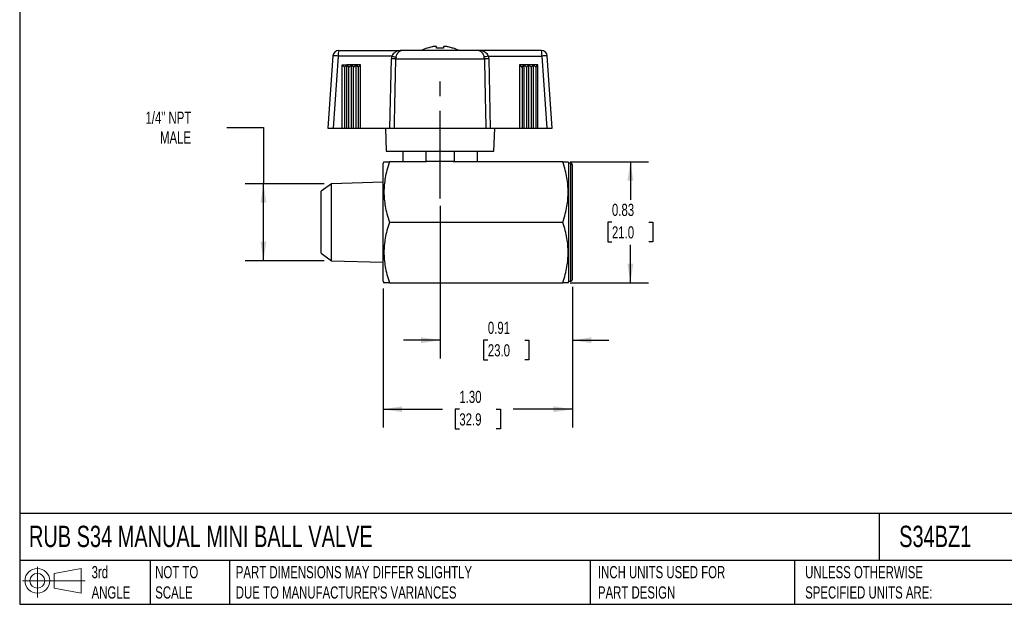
# Model space of a CAD drawing. Header units: inches. Extents: x 0.2 to 10.8, y 0.2 to 8.2.
# Tile 1 of 4: x 0.2 to 7, y 0.2 to 4.2. Entities that reach past the tile are written whole.
import ezdxf

# ---------------------------------------------------------------- set-up
doc = ezdxf.new("R2010")
doc.units = ezdxf.units.IN
doc.header["$MEASUREMENT"] = 0
doc.linetypes.add('SLD-Center', pattern=[0.75, 0.6, -0.05, 0.05, -0.05])
doc.linetypes.add('SLD-Solid', pattern=[0])
doc.layers.add('CENTER', color=40, linetype='SLD-Center')
doc.layers.add('SLD-DEFPOINTS', color=7, linetype='Continuous')
doc.layers.add('DIMENSIONS', color=140, linetype='SLD-Solid', lineweight=25)
doc.layers.add('TEXT', color=140, linetype='SLD-Solid', lineweight=25)
doc.styles.add('SLDTEXTSTYLE0', font='TXT', dxfattribs={"width": 0.7})
doc.dimstyles.new('SLDDIMSTYLE0', dxfattribs={"dimtxt": 0.084961, "dimasz": 0.13, "dimexe": 0, "dimexo": 0.0625, "dimgap": 0.02124, "dimtad": 0, "dimtih": 1, "dimtoh": 1, "dimrnd": 1e-09, "dimdsep": 46, "dimtxsty": 'SLDTEXTSTYLE0', "dimsah": 1, "dimcen": 0.09, "dimadec": 0, "dimazin": 2, "dimtfac": 1, "dimtmove": 0, "dimatfit": 0, "dimfxl": 0, "dimfrac": 2, "dimtolj": 1, "dimtzin": 12, "dimarcsym": 0})
doc.dimstyles.new('SLDDIMSTYLE1', dxfattribs={"dimtxt": 0.084961, "dimasz": 0.13, "dimexe": 0, "dimexo": 0.0625, "dimgap": 0.02124, "dimtad": 0, "dimtih": 1, "dimtoh": 1, "dimrnd": 1e-09, "dimzin": 4, "dimdsep": 46, "dimtxsty": 'SLDTEXTSTYLE0', "dimsah": 1, "dimcen": 0.09, "dimadec": 0, "dimazin": 1, "dimtfac": 1, "dimtofl": 0, "dimtmove": 0, "dimatfit": 3, "dimfxl": 0, "dimfrac": 2, "dimtolj": 1, "dimtzin": 12, "dimarcsym": 0})
doc.dimstyles.new('SLDDIMSTYLE2', dxfattribs={"dimtxt": 0.084961, "dimasz": 0.13, "dimexe": 0, "dimexo": 0.0625, "dimgap": 0.02124, "dimtad": 0, "dimtih": 1, "dimtoh": 1, "dimrnd": 1e-09, "dimdsep": 46, "dimtxsty": 'SLDTEXTSTYLE0', "dimsah": 1, "dimcen": 0.09, "dimadec": 0, "dimazin": 2, "dimtfac": 1, "dimtofl": 0, "dimtmove": 0, "dimatfit": 3, "dimfxl": 0, "dimfrac": 2, "dimtolj": 1, "dimtzin": 12, "dimarcsym": 0})
doc.dimstyles.new('SLDDIMSTYLE3', dxfattribs={"dimtxt": 0.084961, "dimasz": 0.13, "dimexe": 0, "dimexo": 0.0625, "dimgap": 0.02124, "dimtad": 0, "dimtih": 1, "dimtoh": 1, "dimrnd": 1e-09, "dimzin": 12, "dimdsep": 46, "dimtxsty": 'SLDTEXTSTYLE0', "dimsah": 1, "dimcen": 0.09, "dimadec": 0, "dimazin": 3, "dimtfac": 1, "dimtofl": 0, "dimtmove": 0, "dimatfit": 3, "dimfxl": 0, "dimfrac": 2, "dimtolj": 1, "dimtzin": 12, "dimarcsym": 0})

# ---------------------------------------------------------------- blocks, each defined once
blk = doc.blocks.new('Block11')
at = {"color": 7, "linetype": 'SLD-Solid', "lineweight": 18}
for p, q in [((0.1019, 0.2091), (0.1019, 0)), ((0.2157, 0.1641), (0.4006, 0.1981)), ((0.2157, 0.0628), (0.2157, 0.1641)), ((0.4006, 0.1981), (0.4006, 0.0288)), ((0, 0.1135), (0.4281, 0.1135)), ((0.2157, 0.0628), (0.4006, 0.0288))]:
    blk.add_line(p, q, dxfattribs=at)
for radius in [0.0846, 0.0506]:
    blk.add_circle((0.1019, 0.1135), radius, dxfattribs=at)
blk = doc.blocks.new('Block12')
at = {"layer": 'SLD-DEFPOINTS'}
blk.add_blockref('Block11', (0, 0), dxfattribs=at)
blk = doc.blocks.new('_D')
at = {"layer": 'DIMENSIONS'}
for p, q in [((3.1268, 2.9775), (3.1268, 1.932)), ((4.0323, 2.4223), (4.0323, 1.932)), ((3.1268, 2.057), (2.8768, 2.057)), ((3.4533, 2.057), (3.4248, 2.057)), ((3.4248, 2.057), (3.4248, 1.922)), ((3.7058, 2.057), (3.7343, 2.057)), ((3.7343, 2.057), (3.7343, 1.922)), ((4.0323, 2.057), (4.2823, 2.057)), ((3.4248, 1.922), (3.4533, 1.922)), ((3.7343, 1.922), (3.7058, 1.922))]:
    blk.add_line(p, q, dxfattribs=at)
for points in [[(3.1268, 2.057), (2.9968, 2.077), (2.9968, 2.037)], [(4.0323, 2.057), (4.1623, 2.037), (4.1623, 2.077)]]:
    blk.add_solid(points, dxfattribs=at)
at = {"layer": 'DIMENSIONS', "char_height": 0.08333, "attachment_point": 1, "style": 'SLDTEXTSTYLE0'}
for s, insert in [('0.91', (3.4533, 2.1834)), ('23.0', (3.4533, 2.0294))]:
    blk.add_mtext(s, dxfattribs=dict(at, insert=insert))
blk = doc.blocks.new('_D_1')
at = {"layer": 'DIMENSIONS'}
for p, q in [((2.737, 2.4105), (2.737, 1.4596)), ((4.0323, 2.4223), (4.0323, 1.4596)), ((2.737, 1.5846), (3.1433, 1.5846)), ((3.2584, 1.5846), (3.2299, 1.5846)), ((3.2299, 1.5846), (3.2299, 1.4495)), ((3.5109, 1.5846), (3.5394, 1.5846)), ((3.5394, 1.5846), (3.5394, 1.4495)), ((4.0323, 1.5846), (3.6261, 1.5846)), ((3.2299, 1.4495), (3.2584, 1.4495)), ((3.5394, 1.4495), (3.5109, 1.4495))]:
    blk.add_line(p, q, dxfattribs=at)
for points in [[(2.737, 1.5846), (2.867, 1.5646), (2.867, 1.6046)], [(4.0323, 1.5846), (3.9023, 1.6046), (3.9023, 1.5646)]]:
    blk.add_solid(points, dxfattribs=at)
at = {"layer": 'DIMENSIONS', "char_height": 0.08333, "attachment_point": 1, "style": 'SLDTEXTSTYLE0'}
for s, insert in [('1.30', (3.2584, 1.711)), ('32.9', (3.2584, 1.5569))]:
    blk.add_mtext(s, dxfattribs=dict(at, insert=insert))
blk = doc.blocks.new('_D_2')
at = {"layer": 'DIMENSIONS'}
for p, q in [((4.0161, 3.2775), (4.5537, 3.2775)), ((4.4287, 3.2775), (4.4287, 3.0181)), ((4.3025, 2.8641), (4.2739, 2.8641)), ((4.2739, 2.8641), (4.2739, 2.7291)), ((4.5549, 2.8641), (4.5835, 2.8641)), ((4.5835, 2.8641), (4.5835, 2.7291)), ((4.2739, 2.7291), (4.3025, 2.7291)), ((4.4287, 2.4507), (4.4287, 2.71)), ((4.5835, 2.7291), (4.5549, 2.7291)), ((4.0161, 2.4507), (4.5537, 2.4507))]:
    blk.add_line(p, q, dxfattribs=at)
for points in [[(4.4287, 3.2775), (4.4087, 3.1475), (4.4487, 3.1475)], [(4.4287, 2.4507), (4.4487, 2.5807), (4.4087, 2.5807)]]:
    blk.add_solid(points, dxfattribs=at)
at = {"layer": 'DIMENSIONS', "char_height": 0.08333, "attachment_point": 1, "style": 'SLDTEXTSTYLE0'}
for s, insert in [('0.83', (4.3025, 2.9905)), ('21.0', (4.3025, 2.8365))]:
    blk.add_mtext(s, dxfattribs=dict(at, insert=insert))
blk = doc.blocks.new('_D_3')
at = {"layer": 'DIMENSIONS'}
for p, q in [((1.6681, 3.5134), (1.9181, 3.5134)), ((1.9181, 3.5134), (1.9181, 3.1272)), ((2.334, 3.1272), (1.7931, 3.1272)), ((1.9181, 2.6009), (1.9181, 3.1272)), ((2.334, 2.6009), (1.7931, 2.6009))]:
    blk.add_line(p, q, dxfattribs=at)
for points in [[(1.9181, 3.1272), (1.8981, 2.9972), (1.9381, 2.9972)], [(1.9181, 2.6009), (1.9381, 2.7309), (1.8981, 2.7309)]]:
    blk.add_solid(points, dxfattribs=at)
at = {"layer": 'DIMENSIONS', "char_height": 0.08333, "attachment_point": 1, "style": 'SLDTEXTSTYLE0'}
for s, insert in [('1/4" NPT', (1.1106, 3.6208)), ('MALE', (1.21, 3.4858))]:
    blk.add_mtext(s, dxfattribs=dict(at, insert=insert))

msp = doc.modelspace()

# ---------------------------------------------------------------- linework, layer by layer
for p, q in [((3.0414, 4.056), (3.0382, 4.056)), ((3.1021, 4.0656), (3.0797, 4.0656)), ((3.1032, 4.056), (3.1032, 4.0641)), ((3.1504, 4.056), (3.1032, 4.056)), ((3.1504, 4.0641), (3.1504, 4.056)), ((3.1739, 4.0656), (3.1515, 4.0656)), ((3.2154, 4.056), (3.2122, 4.056)), ((2.3937, 4.0027), (2.3591, 3.5078)), ((2.4302, 4.0013), (2.3957, 3.5078)), ((2.7959, 4.0013), (2.4302, 4.0013)), ((2.433, 4.0393), (2.4859, 4.0393)), ((2.4859, 4.0393), (2.4863, 4.0393)), ((2.4863, 4.0393), (2.4863, 4.0393)), ((2.4863, 4.0393), (2.4864, 4.0393)), ((2.4864, 4.0393), (2.8611, 4.0393)), ((2.7837, 3.5078), (2.7932, 3.9823)), ((2.8238, 3.9823), (3.4298, 3.9823)), ((3.3925, 4.0393), (2.8611, 4.0393)), ((3.8206, 4.0393), (3.3925, 4.0393)), ((3.4577, 4.0013), (3.8234, 4.0013)), ((3.4604, 3.9823), (3.4699, 3.5078)), ((3.8234, 4.0013), (3.8579, 3.5078)), ((3.8945, 3.5078), (3.8599, 4.0027)), ((2.4573, 3.9408), (2.4887, 3.9409)), ((2.4573, 3.5078), (2.4573, 3.9408)), ((2.4573, 3.9408), (2.4719, 3.9257)), ((2.4887, 3.9409), (2.4719, 3.9257)), ((2.4719, 3.9257), (2.4719, 3.5078)), ((2.5201, 3.941), (2.4887, 3.9409)), ((2.4887, 3.5078), (2.4887, 3.9409)), ((2.4887, 3.9409), (2.5033, 3.9258)), ((2.5033, 3.9258), (2.5201, 3.941)), ((2.5033, 3.5078), (2.5033, 3.9258)), ((2.5515, 3.9411), (2.5201, 3.941)), ((2.5201, 3.5078), (2.5201, 3.941)), ((2.5201, 3.941), (2.5347, 3.9258)), ((2.5347, 3.9258), (2.5515, 3.9411)), ((2.5347, 3.5078), (2.5347, 3.9258)), ((2.5515, 3.5078), (2.5515, 3.9411)), ((2.5515, 3.9411), (2.5661, 3.9259)), ((2.583, 3.9411), (2.5515, 3.9411)), ((2.583, 3.9411), (2.5661, 3.9259)), ((2.5661, 3.9259), (2.5661, 3.5078)), ((2.583, 3.5078), (2.583, 3.9411)), ((3.6707, 3.9411), (3.6707, 3.5078)), ((3.6707, 3.9411), (3.6875, 3.9259)), ((3.7021, 3.9411), (3.6707, 3.9411)), ((3.6875, 3.9259), (3.7021, 3.9411)), ((3.6875, 3.9259), (3.6875, 3.5078)), ((3.7021, 3.5078), (3.7021, 3.9411)), ((3.7335, 3.941), (3.7021, 3.9411)), ((3.7021, 3.9411), (3.7189, 3.9258)), ((3.7189, 3.9258), (3.7335, 3.941)), ((3.7189, 3.9258), (3.7189, 3.5078)), ((3.7649, 3.9409), (3.7335, 3.941)), ((3.7335, 3.5078), (3.7335, 3.941)), ((3.7335, 3.941), (3.7503, 3.9258)), ((3.7503, 3.9258), (3.7649, 3.9409)), ((3.7503, 3.9258), (3.7503, 3.5078)), ((3.7963, 3.9408), (3.7649, 3.9409)), ((3.7649, 3.5078), (3.7649, 3.9409)), ((3.7649, 3.9409), (3.7817, 3.9257)), ((3.7817, 3.9257), (3.7963, 3.9408)), ((3.7817, 3.9257), (3.7817, 3.5078)), ((3.7963, 3.5078), (3.7963, 3.9408)), ((2.3591, 3.5078), (2.3957, 3.5078)), ((2.3957, 3.5078), (2.4573, 3.5078)), ((2.4573, 3.5078), (2.4719, 3.5078)), ((2.4719, 3.5078), (2.4887, 3.5078)), ((2.4887, 3.5078), (2.5033, 3.5078)), ((2.5033, 3.5078), (2.5201, 3.5078)), ((2.5201, 3.5078), (2.5347, 3.5078)), ((2.5347, 3.5078), (2.5515, 3.5078)), ((2.5515, 3.5078), (2.5661, 3.5078)), ((2.5661, 3.5078), (2.583, 3.5078)), ((2.583, 3.5078), (2.7837, 3.5078)), ((2.7528, 3.5078), (2.7583, 3.3503)), ((2.8139, 3.5078), (3.4397, 3.5078)), ((3.4699, 3.5078), (3.6707, 3.5078)), ((3.4953, 3.3503), (3.5008, 3.5078)), ((3.6707, 3.5078), (3.6875, 3.5078)), ((3.6875, 3.5078), (3.7021, 3.5078)), ((3.7021, 3.5078), (3.7189, 3.5078)), ((3.7189, 3.5078), (3.7335, 3.5078)), ((3.7335, 3.5078), (3.7503, 3.5078)), ((3.7503, 3.5078), (3.7649, 3.5078)), ((3.7649, 3.5078), (3.7817, 3.5078)), ((3.7817, 3.5078), (3.7963, 3.5078)), ((3.7963, 3.5078), (3.8579, 3.5078)), ((3.8579, 3.5078), (3.8945, 3.5078)), ((2.7583, 3.3503), (3.4953, 3.3503)), ((2.8709, 3.3503), (2.8709, 3.2775)), ((3.0284, 3.3503), (3.0284, 3.2817)), ((3.2252, 3.2817), (3.2252, 3.3503)), ((3.3827, 3.2775), (3.3827, 3.3503)), ((2.7427, 3.2775), (2.737, 3.2676)), ((2.737, 2.4605), (2.737, 3.2676)), ((3.0345, 3.2775), (2.7796, 3.2775)), ((3.0284, 3.2817), (3.2252, 3.2817)), ((3.9661, 3.2775), (3.2191, 3.2775)), ((4.0087, 3.2676), (4.003, 3.2775)), ((4.0205, 3.2676), (4.0087, 3.2676)), ((4.0087, 2.4605), (4.0087, 3.2676)), ((4.0205, 2.4605), (4.0205, 3.2676)), ((4.0323, 2.4723), (4.0323, 3.2558)), ((2.384, 3.1272), (2.3118, 3.0767)), ((2.737, 3.1382), (2.384, 3.1272)), ((2.384, 2.6009), (2.384, 3.1272)), ((2.3118, 2.6515), (2.3118, 3.0767)), ((2.7796, 2.8641), (3.9661, 2.8641)), ((2.3118, 2.6515), (2.384, 2.6009)), ((2.384, 2.6009), (2.737, 2.59)), ((2.737, 2.4605), (2.7427, 2.4507)), ((2.7796, 2.4507), (3.9661, 2.4507)), ((4.003, 2.4507), (4.0087, 2.4605)), ((4.0087, 2.4605), (4.0205, 2.4605))]:
    msp.add_line(p, q)
for centre, radius, start, end in [((3.1268, 3.7976), 0.2731, 108.92464, 117.78726), ((3.1268, 3.7976), 0.2721, 101.68675, 108.28572), ((3.1268, 3.7976), 0.2721, 71.71428, 78.31325), ((3.1268, 3.7976), 0.2731, 62.21274, 71.07536), ((2.433, 3.9999), 0.0394, 90, 176), ((2.4008, 3.7054), 0.2973, 84.32383, 91.37328), ((2.5668, 4.0105), 0.1369, 167.87092, 183.86592), ((3.6868, 4.0105), 0.1369, 356.13408, 12.12908), ((3.8206, 3.9999), 0.0394, 4, 90), ((3.8528, 3.7054), 0.2973, 88.62672, 95.67617), ((4.0205, 3.2558), 0.0118, 0, 90), ((4.0205, 2.4723), 0.0118, 270, 0)]:
    msp.add_arc(centre, radius, start, end)
for centre, major_axis, ratio, start_param, end_param in [((2.4859, 3.9999), (0, 0.0394), 0.636298, 6.268534, 6.283185), ((2.4864, 3.9999), (0, 0.0394), 0.127102, 0, 0.014651), ((2.8994, 3.9797), (0.1062, -0.0038), 0.865682, 2.946571, 3.155199), ((2.914, 3.9783), (0.0901, -0.0061), 0.676976, 2.988246, 3.176788), ((3.3626, 3.9809), (0.0672, 0.002), 0.783888, 6.271779, 6.490439), ((3.3542, 3.9797), (0.1062, 0.0038), 0.865682, 6.269578, 6.478207), ((3.1268, 3.6909), (0, 0.4432), 0.57735, 2.746802, 2.772466), ((3.1268, 3.6909), (0, 0.4432), 0.57735, 3.510719, 3.536384)]:
    msp.add_ellipse(centre, major_axis=major_axis, ratio=ratio, start_param=start_param, end_param=end_param)
for points in [[(3.0797, 4.0656), (3.0771, 4.0652), (3.0744, 4.0647), (3.0717, 4.0641)], [(3.1032, 4.0641), (3.1032, 4.0647), (3.1028, 4.0652), (3.1021, 4.0656)], [(3.1515, 4.0656), (3.1508, 4.0652), (3.1504, 4.0647), (3.1504, 4.0641)], [(3.1819, 4.0641), (3.1792, 4.0647), (3.1765, 4.0652), (3.1739, 4.0656)], [(2.7959, 4.0013), (2.8019, 3.9997), (2.8137, 3.9966), (2.8224, 3.9944), (2.8256, 3.9937)], [(3.4577, 4.0013), (3.4517, 3.9997), (3.44, 3.9966), (3.4312, 3.9944), (3.428, 3.9937)], [(3.4604, 3.9823), (3.4543, 3.9822), (3.4422, 3.9821), (3.4331, 3.9822), (3.4298, 3.9823)]]:
    msp.add_open_spline(points, degree=3)
for points, knots in [([(2.8238, 3.9823), (2.8205, 3.9822), (2.816, 3.9821), (2.8107, 3.9821), (2.8054, 3.9821), (2.7993, 3.9822), (2.7932, 3.9823)], [0, 0, 0, 0, 0.5, 0.5, 0.5, 1, 1, 1, 1]), ([(2.8209, 4.0282), (2.8175, 4.0261), (2.8143, 4.0237), (2.8073, 4.0175), (2.8039, 4.0136), (2.799, 4.0068), (2.7973, 4.004), (2.7959, 4.0013)], [0.5235307, 0.5235307, 0.5235307, 0.5235307, 0.675, 0.675, 0.875, 0.875, 1, 1, 1, 1]), ([(2.8139, 3.5078), (2.8142, 3.5246), (2.8146, 3.5415), (2.8149, 3.5583), (2.8156, 3.5926), (2.8164, 3.6269), (2.8171, 3.6611), (2.8175, 3.6825), (2.818, 3.7039), (2.8184, 3.7253), (2.8186, 3.7361), (2.8188, 3.7468), (2.8191, 3.7575), (2.8194, 3.7746), (2.8198, 3.7917), (2.8201, 3.8089), (2.8207, 3.8363), (2.8213, 3.8637), (2.8219, 3.8911), (2.8225, 3.9215), (2.8231, 3.9519), (2.8238, 3.9823)], [0, 0, 0, 0, 0.106549, 0.106549, 0.106549, 0.323143, 0.323143, 0.323143, 0.458514, 0.458514, 0.458514, 0.5262, 0.5262, 0.5262, 0.634497, 0.634497, 0.634497, 0.807773, 0.807773, 0.807773, 1, 1, 1, 1]), ([(2.8611, 4.0393), (2.8514, 4.0393), (2.8418, 4.0376), (2.8287, 4.0326), (2.8247, 4.0306), (2.8209, 4.0282)], [0, 0, 0, 0, 0.355, 0.355, 0.5235186, 0.5235186, 0.5235186, 0.5235186]), ([(2.8256, 3.9937), (2.8266, 3.997), (2.8276, 4.0003), (2.8306, 4.0085), (2.8327, 4.0132), (2.8384, 4.0241), (2.8424, 4.0295), (2.8513, 4.0373), (2.8562, 4.0393), (2.8611, 4.0393)], [0, 0, 0, 0, 0.125, 0.125, 0.325, 0.325, 0.645, 0.645, 1, 1, 1, 1]), ([(3.3925, 4.0393), (3.3974, 4.0393), (3.4023, 4.0373), (3.4112, 4.0295), (3.4152, 4.0241), (3.4209, 4.0132), (3.423, 4.0085), (3.426, 4.0003), (3.4271, 3.997), (3.428, 3.9937)], [0, 0, 0, 0, 0.355, 0.355, 0.675, 0.675, 0.875, 0.875, 1, 1, 1, 1]), ([(3.4327, 4.0282), (3.4289, 4.0306), (3.4249, 4.0326), (3.4118, 4.0376), (3.4022, 4.0393), (3.3925, 4.0393)], [0, 0, 0, 0, 0.1685186, 0.1685186, 0.5235186, 0.5235186, 0.5235186, 0.5235186]), ([(3.4298, 3.9823), (3.4305, 3.9523), (3.4311, 3.9223), (3.4317, 3.8924), (3.4324, 3.8581), (3.4332, 3.8238), (3.4339, 3.7896), (3.4343, 3.7682), (3.4348, 3.7468), (3.4352, 3.7253), (3.4354, 3.7146), (3.4357, 3.7039), (3.4359, 3.6932), (3.4362, 3.6761), (3.4366, 3.659), (3.4369, 3.6418), (3.4375, 3.6144), (3.4381, 3.587), (3.4387, 3.5596), (3.439, 3.5423), (3.4394, 3.5251), (3.4397, 3.5078)], [0, 0, 0, 0, 0.189528, 0.189528, 0.189528, 0.406131, 0.406131, 0.406131, 0.541508, 0.541508, 0.541508, 0.609196, 0.609196, 0.609196, 0.717498, 0.717498, 0.717498, 0.89078, 0.89078, 0.89078, 1, 1, 1, 1]), ([(3.4577, 4.0013), (3.4563, 4.004), (3.4546, 4.0068), (3.4498, 4.0136), (3.4463, 4.0175), (3.4394, 4.0237), (3.4361, 4.0261), (3.4327, 4.0282)], [0.5235308, 0.5235308, 0.5235308, 0.5235308, 0.6485308, 0.6485308, 0.8485308, 0.8485308, 1, 1, 1, 1]), ([(2.7837, 3.5078), (2.7867, 3.5078), (2.7897, 3.5078), (2.7955, 3.5078), (2.7983, 3.5078), (2.8035, 3.5078), (2.8059, 3.5078), (2.8103, 3.5078), (2.8122, 3.5078), (2.8139, 3.5078)], [0.000001, 0.000001, 0.000001, 0.000001, 0.02301925, 0.02301925, 0.04603272, 0.04603272, 0.06904896, 0.06904896, 0.09207078, 0.09207078, 0.09207078, 0.09207078]), ([(3.4397, 3.5078), (3.4414, 3.5078), (3.4433, 3.5078), (3.4477, 3.5078), (3.4501, 3.5078), (3.4553, 3.5078), (3.4581, 3.5078), (3.4639, 3.5078), (3.4669, 3.5078), (3.4699, 3.5078)], [0, 0, 0, 0, 0.02301859, 0.02301859, 0.04603172, 0.04603172, 0.06904826, 0.06904826, 0.09206968, 0.09206968, 0.09206968, 0.09206968]), ([(2.7427, 3.2775), (2.7427, 3.2775), (2.7455, 3.2775), (2.7574, 3.2775), (2.7664, 3.2775), (2.7796, 3.2775)], [0, 0, 0, 0, 0.5, 0.5, 1, 1, 1, 1]), ([(2.7796, 3.2775), (2.7664, 3.2377), (2.7574, 3.2022), (2.7455, 3.1347), (2.7427, 3.1028), (2.7427, 3.0388), (2.7455, 3.0068), (2.7574, 2.9393), (2.7664, 2.9039), (2.7796, 2.8641)], [0, 0, 0, 0, 0.25, 0.25, 0.5, 0.5, 0.75, 0.75, 1, 1, 1, 1]), ([(3.9661, 2.8641), (3.9794, 2.9039), (3.9884, 2.9393), (4.0002, 3.0068), (4.003, 3.0388), (4.003, 3.1028), (4.0002, 3.1347), (3.9884, 3.2022), (3.9794, 3.2377), (3.9661, 3.2775)], [0, 0, 0, 0, 0.25, 0.25, 0.5, 0.5, 0.75, 0.75, 1, 1, 1, 1]), ([(3.9661, 3.2775), (3.9794, 3.2775), (3.9884, 3.2775), (4.0002, 3.2775), (4.003, 3.2775), (4.003, 3.2775)], [0, 0, 0, 0, 0.5, 0.5, 1, 1, 1, 1]), ([(2.7796, 2.8641), (2.7664, 2.8243), (2.7574, 2.7888), (2.7455, 2.7213), (2.7427, 2.6894), (2.7427, 2.6254), (2.7455, 2.5935), (2.7574, 2.526), (2.7664, 2.4905), (2.7796, 2.4507)], [0, 0, 0, 0, 0.25, 0.25, 0.5, 0.5, 0.75, 0.75, 1, 1, 1, 1]), ([(3.9661, 2.4507), (3.9794, 2.4905), (3.9884, 2.526), (4.0002, 2.5935), (4.003, 2.6254), (4.003, 2.6894), (4.0002, 2.7213), (3.9884, 2.7888), (3.9794, 2.8243), (3.9661, 2.8641)], [0, 0, 0, 0, 0.25, 0.25, 0.5, 0.5, 0.75, 0.75, 1, 1, 1, 1]), ([(2.7796, 2.4507), (2.7751, 2.4507), (2.7664, 2.4507), (2.7564, 2.4507), (2.7491, 2.4507), (2.7447, 2.4507), (2.7426, 2.4507), (2.7429, 2.4507), (2.743, 2.4507)], [0, 0, 0, 0, 0.211369, 0.40686, 0.590846, 0.767106, 0.93904, 1, 1, 1, 1]), ([(4.0027, 2.4507), (4.0028, 2.4507), (4.0028, 2.4507), (4.0003, 2.4507), (3.9955, 2.4507), (3.9883, 2.4507), (3.9787, 2.4507), (3.9704, 2.4507), (3.9661, 2.4507)], [0, 0, 0, 0, 0.1098467, 0.2726949, 0.4400566, 0.6148313, 0.8002407, 1, 1, 1, 1])]:
    msp.add_open_spline(points, degree=3, knots=knots)
at = {"layer": 'CENTER'}
msp.add_line((3.1268, 3.0275), (3.1268, 3.8582), dxfattribs=at)
at = {"layer": 'TEXT'}
for p, q in [((0.25, 8.25), (0.25, 0.25)), ((10.75, 0.8711), (0.25, 0.8711)), ((6.1322, 0.8711), (6.1322, 0.55)), ((10.75, 0.55), (0.25, 0.55)), ((1.1435, 0.55), (1.1435, 0.25)), ((1.6865, 0.55), (1.6865, 0.25)), ((4.1529, 0.55), (4.1529, 0.25)), ((5.5511, 0.55), (5.5511, 0.25)), ((0.25, 0.25), (10.75, 0.25))]:
    msp.add_line(p, q, dxfattribs=at)

# ---------------------------------------------------------------- block references
at = {"layer": 'SLD-DEFPOINTS'}
msp.add_blockref('Block12', (0.2692, 0.2974), dxfattribs=at)

# ---------------------------------------------------------------- texts
at = {"layer": 'TEXT', "attachment_point": 1, "style": 'SLDTEXTSTYLE0'}
for s, insert, char_height in [('RUB S34 MANUAL MINI BALL VALVE', (0.3136, 0.7875), 0.145833), ('S34BZ1', (6.268, 0.7875), 0.14583), ('3rd^JANGLE', (0.7421, 0.5117), 0.08333), ('NOT TO^JSCALE', (1.1774, 0.5117), 0.083333), ("PART DIMENSIONS MAY DIFFER SLIGHTLY ^JDUE TO MANUFACTURER'S VARIANCES", (1.7288, 0.5117), 0.083333), ('INCH UNITS USED FOR ^JPART DESIGN', (4.2068, 0.5117), 0.083333), ('UNLESS OTHERWISE ^JSPECIFIED UNITS ARE:', (5.6248, 0.5117), 0.083333)]:
    msp.add_mtext(s, dxfattribs=dict(at, insert=insert, char_height=char_height))

# ---------------------------------------------------------------- dimensions: what is measured, and where the dimension line sits
at = {"layer": 'DIMENSIONS'}
dim = msp.add_linear_dim(base=(1.9181, 3.1272), p1=(2.384, 2.6009), p2=(2.384, 3.1272), angle=90, text='1/4" NPT\\PMALE', dimstyle='SLDDIMSTYLE3', dxfattribs=at)
dim.commit()
dim.dimension.update_dxf_attribs({"geometry": '_D_3', "text_midpoint": (1.9181, 3.5134), "dimtype": 160})
dim = msp.add_linear_dim(base=(4.4287, 2.4507), p1=(3.9661, 3.2775), p2=(3.9661, 2.4507), angle=90, dimstyle='SLDDIMSTYLE2', dxfattribs=at)
dim.commit()
dim.dimension.update_dxf_attribs({"geometry": '_D_2', "text_midpoint": (4.4287, 2.8641), "dimtype": 160})
for base, p1, p2, dimstyle, picture, middle in [((4.0323, 2.057), (3.1268, 3.0275), (4.0323, 2.4723), 'SLDDIMSTYLE0', '_D', (3.5796, 2.057)), ((2.737, 1.5846), (4.0323, 2.4723), (2.737, 2.4605), 'SLDDIMSTYLE1', '_D_1', (3.3847, 1.5846))]:
    dim = msp.add_linear_dim(base=base, p1=p1, p2=p2, dimstyle=dimstyle, dxfattribs=at)
    dim.commit()
    dim.dimension.update_dxf_attribs({"geometry": picture, "text_midpoint": middle, "dimtype": 160})

doc.saveas('drawing.dxf')
